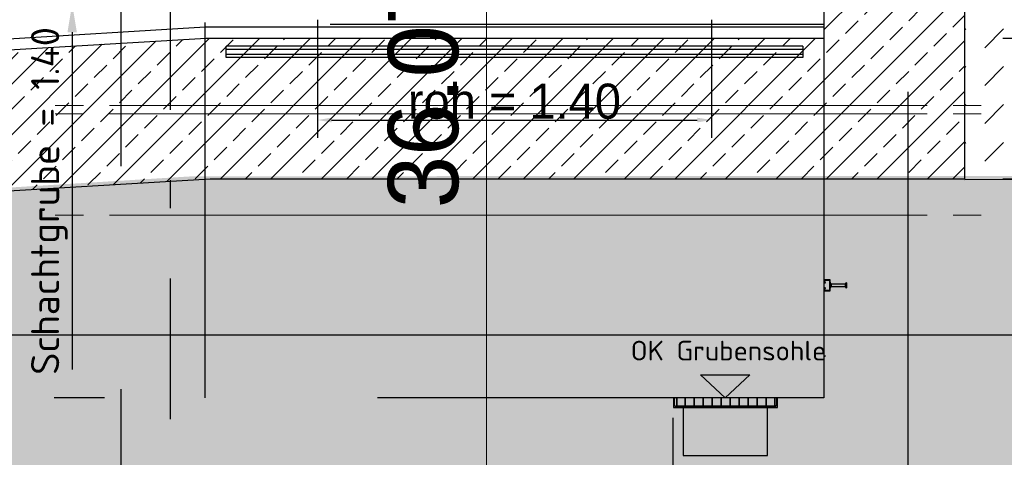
# Model space of a CAD drawing. Extents: x -805 to 3526, y -961 to 1039.
# Tile 190 of 256: x 983.14 to 986.64, y 30.06 to 31.62. Entities that reach past the tile are written whole.
import ezdxf
from ezdxf.enums import TextEntityAlignment as Align

# ---------------------------------------------------------------- set-up
doc = ezdxf.new("R2010")
doc.units = 0
for name, pattern in [('_Ebene_', [4, 2, -1, 0, -1]), ('ACAD_ISO10W100', [18, 12, -3, 0, -3]), ('AUSGEZOGEN', [2, 1, 1]), ('P-HP-Dorsten 2022 - Schnitt - Schnitt 9 rechts der Rampe$0$_Ebene_', [4, 2, -1, 0, -1]), ('STRICHPUNKT', [1, 0.5, -0.25, 0, -0.25]), ('VERDECKT2', [4.7625, 3.175, -1.5875])]:
    doc.linetypes.add(name, pattern=pattern)
doc.layers.get('0').update_dxf_attribs({"color": 251})
for name, color, linetype, lineweight in [('A-FLOR-LEVL', 51, 'Continuous', 5), ('EB-2273S-Q-ACHSE', 7, 'STRICHPUNKT', 25), ('EB-2273S-Q-BAL-LIN', 7, 'Continuous', 25), ('EB-2273S-Q-LOT-LIN', 7, 'Continuous', 18), ('EB-2273S-Q-LOT-TXT', 7, 'Continuous', 25), ('P-HP-Dorsten 2022 - Schnitt - Schnitt 9 rechts der Rampe$0$A-FLOR-LEVL', 51, 'Continuous', 5), ('TTK-B-Bestand', 252, 'Continuous', 35), ('TTK-P-Aufzug vorne', 251, 'Continuous', 25), ('TTK-P-Treppe oben', 12, 'Continuous', 25), ('TTK-P-Treppe unten', 12, 'Continuous', 25), ('VA_NEUBAU_TXT_025', 12, 'Continuous', 25)]:
    doc.layers.add(name, color=color, linetype=linetype, lineweight=lineweight)
for name, color, linetype in [('TTK-P-Bahnsteig', 12, 'Continuous'), ('TTK-P-Bodenaustausch', 162, 'Continuous'), ('TTK-P-Planung', 12, 'Continuous'), ('TTK-P-PU', 12, 'Continuous'), ('TTK-P-QP Block', 162, 'Continuous'), ('TTK-P-Schraffur', 42, 'Continuous'), ('TTK-P-TEXT', 12, 'AUSGEZOGEN'), ('TTK-P-Verm', 251, 'Continuous'), ('TTK-QP-links', 250, 'Continuous'), ('TTK-QP-rechts', 251, 'Continuous'), ('TTK-Schnittlinien 200', 3, 'Continuous')]:
    doc.layers.add(name, color=color, linetype=linetype)
doc.styles.add('AKG DIN 6776', font='AKG_DIN67.TTF')
doc.styles.add('AKGDIN6776', font='AKG_DIN67.TTF', dxfattribs={"height": 2.5})
doc.styles.add('iso', font='isocpeur.ttf')
doc.styles.add('k_isocp', font='k_isocp.shx')
doc.styles.add('Notiztext (DIN)', font='isocpeur.ttf')
doc.styles.add('PROVI', font='PROVI.SHX')
doc.dimstyles.new('TTK', dxfattribs={"dimtxt": 2.5, "dimasz": 2.5, "dimexe": 3.5, "dimexo": 0.1, "dimgap": 1, "dimtad": 1, "dimzin": 0, "dimtxsty": 'AKG DIN 6776', "dimblk": 'OBLIQUE', "dimcen": -0.09, "dimdle": 3, "dimclrd": 256, "dimclre": 256, "dimclrt": 256, "dimadec": 3, "dimazin": 0, "dimtfac": 1, "dimtofl": 0, "dimtmove": 0, "dimatfit": 3, "dimldrblk": 'OBLIQUE', "dimfxl": 7, "dimfxlon": 1, "dimtolj": 1, "dimtzin": 0, "dimlwd": -1, "dimlwe": -1, "dimarcsym": 0})
doc.dimstyles.new('TTK$6', dxfattribs={"dimtxt": 2.5, "dimasz": 2.5, "dimexe": 3.5, "dimexo": 0.1, "dimgap": 1, "dimtad": 1, "dimzin": 0, "dimtxsty": 'AKG DIN 6776', "dimblk": 'OBLIQUE', "dimcen": -0.09, "dimdle": 3, "dimse1": 1, "dimse2": 1, "dimclrd": 256, "dimclre": 256, "dimclrt": 256, "dimadec": 3, "dimazin": 0, "dimtfac": 1, "dimtofl": 0, "dimtmove": 0, "dimatfit": 3, "dimldrblk": 'OBLIQUE', "dimfxl": 7, "dimfxlon": 1, "dimtolj": 1, "dimtzin": 0, "dimlwd": -1, "dimlwe": -1, "dimarcsym": 0})

# ---------------------------------------------------------------- blocks, each defined once
blk = doc.blocks.new('_OBLIQUE')
at = {"color": 0, "linetype": 'ByBlock'}
blk.add_line((-0.5, -0.5), (0.5, 0.5), dxfattribs=at)
blk = doc.blocks.new('*D672')
at = {"layer": 'DEFPOINTS', "color": 0}
for p in [(983.7992, 34.3606), (983.7992, 31.6749), (977.7992, 31.3149)]:
    blk.add_point(p, dxfattribs=at)
at = {"layer": 'TTK-P-Verm'}
for p, q in [((977.7992, 33.6606), (977.7992, 34.7106)), ((983.7992, 33.6606), (983.7992, 34.7106)), ((977.4992, 34.3606), (984.0992, 34.3606))]:
    blk.add_line(p, q, dxfattribs=at)
at = {"layer": 'TTK-P-Verm', "xscale": 0.25, "yscale": 0.25, "zscale": 0.25, "rotation": 180}
blk.add_blockref('_OBLIQUE', (977.7992, 34.3606), dxfattribs=at)
at = {"layer": 'TTK-P-Verm', "xscale": 0.25, "yscale": 0.25, "zscale": 0.25}
blk.add_blockref('_OBLIQUE', (983.7992, 34.3606), dxfattribs=at)
at = {"layer": 'TTK-P-Verm', "insert": (981.0661, 34.6042), "char_height": 0.25, "attachment_point": 5, "style": 'AKG DIN 6776'}
blk.add_mtext('\\A1;6,00', dxfattribs=at)
blk = doc.blocks.new('*D549')
at = {"layer": 'DEFPOINTS', "color": 0}
for p in [(1594.653, 36.7397), (1594.3062, 36.5752), (8.2233, 0)]:
    blk.add_point(p, dxfattribs=at)
at = {"layer": 'TTK-B-Bestand', "insert": (1594.1093, 36.9835), "char_height": 0.25, "attachment_point": 5, "style": 'AKG DIN 6776'}
blk.add_mtext('\\A1;36,588', dxfattribs=at)
blk = doc.blocks.new('*D548')
at = {"layer": 'DEFPOINTS', "color": 0}
for p in [(1585.5366, 36.7706), (1585.0459, 36.614), (-0.8681, 0.0309)]:
    blk.add_point(p, dxfattribs=at)
at = {"layer": 'TTK-B-Bestand', "insert": (1585.0178, 37.0144), "char_height": 0.25, "attachment_point": 5, "style": 'AKG DIN 6776'}
blk.add_mtext('\\A1;36,621', dxfattribs=at)
blk = doc.blocks.new('HK-DIM-1-1-U')
at = {"flags": 128}
blk.add_lwpolyline([(0, 0, 0, 1.1676, 0), (0, 1.1676, 1.1676, 1.1676, 0)], format="xyseb", dxfattribs=at)
at = {"style": 'k_isocp'}
blk.add_attdef('HK_DIM_VAL', text='', height=2.5, dxfattribs=at).set_placement((0.331615, 2.72183), align=Align.CENTER)
blk = doc.blocks.new('*D547')
at = {"layer": 'DEFPOINTS', "color": 0}
for p in [(1244.5951, 35.6713), (1244.1853, 35.5313), (0, 0)]:
    blk.add_point(p, dxfattribs=at)
at = {"layer": 'TTK-P-Treppe unten', "insert": (1244.1389, 35.9152), "char_height": 0.25, "attachment_point": 5, "style": 'AKG DIN 6776', "bg_fill": 3, "box_fill_scale": 1.1, "bg_fill_color": 256, "bg_fill_true_color": 13158600, "bg_fill_transparency": 0}
blk.add_mtext('\\A1;35,53', dxfattribs=at)
blk = doc.blocks.new('*D546')
at = {"layer": 'DEFPOINTS', "color": 0}
for p in [(1248.9571, 37.4519), (1249.0816, 37.3335), (0, 0)]:
    blk.add_point(p, dxfattribs=at)
at = {"layer": 'TTK-P-Treppe unten', "insert": (1249.4133, 37.6958), "char_height": 0.25, "attachment_point": 5, "style": 'AKG DIN 6776'}
blk.add_mtext('\\A1;37,33', dxfattribs=at)
blk = doc.blocks.new('*D545')
at = {"layer": 'DEFPOINTS', "color": 0}
for p in [(1259.6018, 37.4765), (1259.6991, 37.3874), (0.198, 0.0396)]:
    blk.add_point(p, dxfattribs=at)
at = {"layer": 'TTK-P-Treppe unten', "insert": (1259.1455, 37.7204), "char_height": 0.25, "attachment_point": 5, "style": 'AKG DIN 6776'}
blk.add_mtext('\\A1;37,35', dxfattribs=at)
blk = doc.blocks.new('2481114')
at = {"layer": 'EB-2273S-Q-ACHSE'}
blk.add_line((2.6768, -8.4329), (2.6768, 5.458), dxfattribs=at)
at = {"layer": 'EB-2273S-Q-BAL-LIN'}
blk.add_line((-11.8, -5.9329), (12.8871, -5.9329), dxfattribs=at)
at = {"layer": 'EB-2273S-Q-LOT-LIN'}
blk.add_line((3.8, -8.4329), (3.8, -0.3575), dxfattribs=at)
at = {"layer": 'EB-2273S-Q-LOT-TXT', "style": 'PROVI'}
blk.add_text('36.075', height=0.25, rotation=90, dxfattribs=at).set_placement((3.7, -5.4829))
blk = doc.blocks.new('*D570')
at = {"layer": 'DEFPOINTS', "color": 0}
for p in [(985.9992, 35.2748), (985.9992, 31.6749), (987.3355, 31.6749)]:
    blk.add_point(p, dxfattribs=at)
at = {"layer": 'TTK-P-Verm'}
for p, q in [((987.3355, 35.5748), (987.3355, 31.3749)), ((986.6355, 35.2748), (987.6855, 35.2748)), ((986.6355, 31.6749), (987.6855, 31.6749))]:
    blk.add_line(p, q, dxfattribs=at)
at = {"layer": 'TTK-P-Verm', "xscale": 0.25, "yscale": 0.25, "zscale": 0.25}
for p, rotation in [((987.3355, 35.2748), 90), ((987.3355, 31.6749), 270)]:
    blk.add_blockref('_OBLIQUE', p, dxfattribs=dict(at, rotation=rotation))
at = {"layer": 'TTK-P-Verm', "insert": (987.0917, 33.4748), "char_height": 0.25, "attachment_point": 5, "rotation": 90, "style": 'AKG DIN 6776', "bg_fill": 3, "box_fill_scale": 1.1, "bg_fill_color": 256, "bg_fill_true_color": 13158600, "bg_fill_transparency": 0}
blk.add_mtext('\\A1;3,60', dxfattribs=at)
blk = doc.blocks.new('*D569')
at = {"layer": 'DEFPOINTS', "color": 0}
for p in [(985.9992, 31.5549), (985.9992, 31.0549), (987.3355, 31.0549)]:
    blk.add_point(p, dxfattribs=at)
at = {"layer": 'TTK-P-Verm'}
for p, q in [((987.3355, 31.8549), (987.3355, 30.7549)), ((986.6355, 31.5549), (987.6855, 31.5549)), ((986.6355, 31.0549), (987.6855, 31.0549))]:
    blk.add_line(p, q, dxfattribs=at)
at = {"layer": 'TTK-P-Verm', "xscale": 0.25, "yscale": 0.25, "zscale": 0.25}
for p, rotation in [((987.3355, 31.5549), 90), ((987.3355, 31.0549), 270)]:
    blk.add_blockref('_OBLIQUE', p, dxfattribs=dict(at, rotation=rotation))
at = {"layer": 'TTK-P-Verm', "insert": (987.1105, 31.3049), "char_height": 0.25, "attachment_point": 5, "rotation": 90, "style": 'AKG DIN 6776', "bg_fill": 3, "box_fill_scale": 1.1, "bg_fill_color": 256, "bg_fill_true_color": 13158600, "bg_fill_transparency": 0}
blk.add_mtext('\\A1;50', dxfattribs=at)
blk = doc.blocks.new('*D568')
at = {"layer": 'DEFPOINTS', "color": 0}
for p in [(985.9695, 31.6749), (987.3355, 31.6749), (985.9695, 31.5549)]:
    blk.add_point(p, dxfattribs=at)
at = {"layer": 'TTK-P-Verm'}
for p, q in [((987.3355, 31.6749), (987.3355, 31.9249)), ((986.6355, 31.6749), (987.6855, 31.6749)), ((986.6355, 31.5549), (987.6855, 31.5549)), ((987.3355, 31.5549), (987.3355, 31.3049))]:
    blk.add_line(p, q, dxfattribs=at)
at = {"layer": 'TTK-P-Verm', "xscale": 0.25, "yscale": 0.25, "zscale": 0.25}
for p, rotation in [((987.3355, 31.6749), 270), ((987.3355, 31.5549), 90)]:
    blk.add_blockref('_OBLIQUE', p, dxfattribs=dict(at, rotation=rotation))
at = {"layer": 'TTK-P-Verm', "insert": (986.8853, 31.8611), "char_height": 0.25, "attachment_point": 5, "rotation": 90, "style": 'AKG DIN 6776', "bg_fill": 3, "box_fill_scale": 1.1, "bg_fill_color": 256, "bg_fill_true_color": 13158600, "bg_fill_transparency": 0}
blk.add_mtext('\\A1;12', dxfattribs=at)
blk = doc.blocks.new('Schnitt7links neben rampe')
at = {"layer": 'A-FLOR-LEVL', "linetype": '_Ebene_'}
for p, q in [((-17.0156, -8.5253), (20.1956, -8.5253)), ((-17.0156, -8.5553), (20.1956, -8.5553)), ((-17.0156, -8.9153), (20.1956, -8.9153))]:
    blk.add_line(p, q, dxfattribs=at)
blk = doc.blocks.new('P-HP-Dorsten 2022 - Schnitt - Schnitt 9 rechts der Rampe')
at = {"layer": 'P-HP-Dorsten 2022 - Schnitt - Schnitt 9 rechts der Rampe$0$A-FLOR-LEVL', "linetype": 'P-HP-Dorsten 2022 - Schnitt - Schnitt 9 rechts der Rampe$0$_Ebene_'}
for p, q in [((3138.7361, 35231.08), (3179.5241, 35231.08)), ((3138.7361, 35231.05), (3179.5241, 35231.05)), ((3138.7361, 35230.69), (3179.5241, 35230.69))]:
    blk.add_line(p, q, dxfattribs=at)
blk = doc.blocks.new('*D540')
at = {"layer": 'DEFPOINTS', "color": 0}
for p in [(1239.4124, 37.4656), (1239.2481, 37.3256), (-4.9372, 1.7943)]:
    blk.add_point(p, dxfattribs=at)
at = {"layer": 'TTK-P-Treppe unten', "insert": (1238.8681, 37.7095), "char_height": 0.25, "attachment_point": 5, "style": 'AKG DIN 6776', "bg_fill": 3, "box_fill_scale": 1.1, "bg_fill_color": 256, "bg_fill_true_color": 13158600, "bg_fill_transparency": 0}
blk.add_mtext('\\A1;37,329', dxfattribs=at)
blk = doc.blocks.new('*D538')
at = {"layer": 'DEFPOINTS', "color": 0}
for p in [(1076.6395, 36.011), (1076.7895, 35.997), (0, 0)]:
    blk.add_point(p, dxfattribs=at)
at = {"layer": 'TTK-P-Treppe oben', "insert": (1076.1833, 36.2548), "char_height": 0.25, "attachment_point": 5, "style": 'AKG DIN 6776'}
blk.add_mtext('\\A1;36,00', dxfattribs=at)
blk = doc.blocks.new('*D536')
at = {"layer": 'DEFPOINTS', "color": 0}
for p in [(1593.4264, 36.6522), (1593.9095, 36.6522), (733.0659, 0.1071)]:
    blk.add_point(p, dxfattribs=at)
at = {"layer": 'TTK-P-TEXT', "insert": (1594.4538, 36.896), "char_height": 0.25, "attachment_point": 5, "style": 'AKG DIN 6776'}
blk.add_mtext('\\A1;36,589', dxfattribs=at)

msp = doc.modelspace()

# ---------------------------------------------------------------- hatches: boundary and pattern name
at = {"layer": 'TTK-P-Bodenaustausch'}
h = msp.add_hatch(dxfattribs=at)
h.set_pattern_fill('AR-SAND', color=251, scale=0.004)
h.set_pattern_definition([(37.5, (994.53766, 33.64866), (-0.0064001, 0.1957653), [0, -0.154432, 0, -0.17272, 0, -0.1651]), (7.5, (994.53766, 33.64866), (0.1798093, 0.28673), [0, -0.083312, 0, -0.139192, 0, -0.05334]), (327.5, (994.4127, 33.64866), (0.316397, 0.0005749), [0, -0.0508, 0, -0.18288, 0, -0.23876]), (317.5, (994.4127, 33.64866), (0.3054226, 0.0891717), [0, -0.0254, 0, -0.119888, 0, -0.13716])])
h.paths.add_polyline_path([(987.6063, 31.0651), (983.7562, 31.0635), (977.7863, 30.696), (976.2492, 30.6763), (972.2609, 30.4207), (972.2609, 30.6411), (970.2992, 30.5226), (970.2992, 29.0405), (987.6063, 29.0405)])
at = {"layer": 'TTK-P-Schraffur'}
h = msp.add_hatch(dxfattribs=at)
h.set_pattern_fill('ANSI33', color=251, scale=0.02)
h.set_pattern_definition([(45, (977.34285, 30.65075), (-0.0898026, 0.0898026), []), (45, (977.43266, 30.65075), (-0.0898026, 0.0898026), [0.0635, -0.03175])])
h.paths.add_polyline_path([(978.812, 31.2554), (977.8016, 31.1949), (977.2742, 31.1843), (977.2742, 30.6842), (977.8116, 30.695), (977.824, 30.6952), (978.9107, 30.7604), (983.8178, 31.0549), (986.5004, 31.0549), (986.498, 35.7748), (978.5, 35.7748), (977.2742, 35.8748), (977.2742, 35.5748), (978.4992, 35.2748), (985.9983, 35.2758), (986.0001, 31.5549), (983.7992, 31.5549)])

# ---------------------------------------------------------------- linework, layer by layer
at = {"layer": 'TTK-P-Planung', "color": 251}
for p, q in [((986.5004, 31.0549), (986.498, 35.7748)), ((986.0001, 31.5549), (985.9983, 35.2348)), ((977.8024, 31.2349), (983.7992, 31.5947)), ((983.7992, 31.5947), (986.0001, 31.5948)), ((984.2445, 31.6048), (986.0001, 31.6048)), ((977.804, 31.1949), (983.8028, 31.5549)), ((983.8028, 31.5549), (985.9992, 31.5549)), ((977.824, 30.6952), (983.8178, 31.0549)), ((983.8178, 31.0549), (986.5004, 31.0549))]:
    msp.add_line(p, q, dxfattribs=at)
at = {"layer": 'TTK-Schnittlinien 200', "color": 251, "linetype": 'ACAD_ISO10W100', "ltscale": 0.5}
msp.add_line((985.4623, 30.2041), (985.4623, 28.5169), dxfattribs=at)

# ---------------------------------------------------------------- block references
at = {"layer": 'VA_NEUBAU_TXT_025', "color": 251, "xscale": 0.1905150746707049, "yscale": 0.1905150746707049, "zscale": 0.1905150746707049}
msp.add_blockref('HK-DIM-1-1-U', (983.7992, 31.6749), dxfattribs=at)

# ---------------------------------------------------------------- dimensions: what is measured, and where the dimension line sits
at = {"layer": 'TTK-B-Bestand', "color": 251}
for feature_location, offset, origin, text, picture, middle in [((1585.0459, 36.614), (0.4461, 0.1576), (-0.8681, 0.0309), '36,621', '*D548', (1585.0178, 37.0144)), ((1594.3062, 36.5752), (0.2947, 0.1656), (8.2233, 0), '36,588', '*D549', (1594.1093, 36.9835))]:
    dim = msp.add_ordinate_dim(feature_location=feature_location, offset=offset, dtype=0, origin=origin, text=text, dimstyle='TTK$6', override={"dimscale": 0, "dimdec": 3, "dimtmove": 1, "dimfxlon": 0}, dxfattribs=at)
    dim.commit()
    dim.dimension.update_dxf_attribs({"geometry": picture, "text_midpoint": middle})
at = {"layer": 'TTK-P-Verm', "color": 251}
dim = msp.add_linear_dim(base=(983.7992, 34.3606), p1=(977.7992, 31.3149), p2=(983.7992, 31.6749), dimstyle='TTK', override={"dimscale": 0, "dimtmove": 0}, dxfattribs=at)
dim.commit()
dim.dimension.update_dxf_attribs({"geometry": '*D672', "text_midpoint": (981.0661, 34.3606), "dimtype": 160})

# ---------------------------------------------------------------- next in the draw order: dimensions: what is measured, and where the dimension line sits
at = {"layer": 'TTK-P-Treppe unten', "color": 251}
dim = msp.add_ordinate_dim(feature_location=(1244.1853, 35.5313), offset=(0.4098, 0.14), dtype=0, origin=(0, 0), dimstyle='TTK$6', override={"dimscale": 0, "dimtfill": 1}, dxfattribs=at)
dim.commit()
dim.dimension.update_dxf_attribs({"geometry": '*D547', "text_midpoint": (1244.1389, 35.9152)})

# ---------------------------------------------------------------- next in the draw order: hatches: boundary and pattern name
at = {"layer": 'TTK-P-PU'}
h = msp.add_hatch(dxfattribs=at)
h.set_pattern_fill('DASH', color=251, scale=0.03, angle=45, style=0)
h.paths.add_polyline_path([(986.4991, 33.633), (987.6043, 33.633), (987.6084, 31.0549), (986.5004, 31.0549)])

# ---------------------------------------------------------------- next in the draw order: block references
at = {"layer": 'TTK-P-QP Block', "color": 251}
msp.add_blockref('2481114', (980.9992, 36.4329), dxfattribs=at)
at = {"layer": 'TTK-QP-links', "color": 251}
msp.add_blockref('Schnitt7links neben rampe', (984.9824, 39.8403), dxfattribs=at)
at = {"layer": 'TTK-QP-rechts', "color": 251}
msp.add_blockref('P-HP-Dorsten 2022 - Schnitt - Schnitt 9 rechts der Rampe', (-2175.7771, -35199.765), dxfattribs=at)

# ---------------------------------------------------------------- next in the draw order: dimensions: what is measured, and where the dimension line sits
at = {"layer": 'TTK-P-Treppe unten', "color": 251}
for feature_location, offset, origin, picture, middle in [((1259.6991, 37.3874), (-0.0973, 0.0891), (0.198, 0.0396), '*D545', (1259.1455, 37.7204)), ((1249.0816, 37.3335), (-0.1245, 0.1184), (0, 0), '*D546', (1249.4133, 37.6958))]:
    dim = msp.add_ordinate_dim(feature_location=feature_location, offset=offset, dtype=0, origin=origin, dimstyle='TTK$6', override={"dimscale": 0}, dxfattribs=at)
    dim.commit()
    dim.dimension.update_dxf_attribs({"geometry": picture, "text_midpoint": middle})

# ---------------------------------------------------------------- next in the draw order: dimensions: what is measured, and where the dimension line sits
at = {"layer": 'TTK-P-Verm', "color": 251}
dim = msp.add_linear_dim(base=(987.3355, 31.6749), p1=(985.9992, 35.2748), p2=(985.9992, 31.6749), angle=90, dimstyle='TTK', override={"dimscale": 0, "dimtfill": 1}, dxfattribs=at)
dim.commit()
dim.dimension.update_dxf_attribs({"geometry": '*D570', "text_midpoint": (987.0917, 33.4748)})

# ---------------------------------------------------------------- next in the draw order: dimensions: what is measured, and where the dimension line sits
dim = msp.add_linear_dim(base=(987.3355, 31.0549), p1=(985.9992, 31.5549), p2=(985.9992, 31.0549), angle=90, dimstyle='TTK', override={"dimscale": 0, "dimdec": 0, "dimlfac": 100, "dimtfill": 1}, dxfattribs=at)
dim.commit()
dim.dimension.update_dxf_attribs({"geometry": '*D569', "text_midpoint": (987.1105, 31.3049)})

# ---------------------------------------------------------------- next in the draw order: linework, layer by layer
at = {"layer": 'TTK-P-PU', "color": 251}
msp.add_line((986.5004, 31.052), (987.6076, 31.0571), dxfattribs=at)

# ---------------------------------------------------------------- next in the draw order: dimensions: what is measured, and where the dimension line sits
at = {"layer": 'TTK-P-Verm', "color": 251}
dim = msp.add_linear_dim(base=(987.3355, 31.6749), p1=(985.9695, 31.5549), p2=(985.9695, 31.6749), angle=90, dimstyle='TTK', override={"dimscale": 0, "dimdec": 0, "dimlfac": 100, "dimtmove": 1, "dimtfill": 1}, dxfattribs=at)
dim.commit()
dim.dimension.update_dxf_attribs({"geometry": '*D568', "text_midpoint": (987.1104, 31.8611), "dimtype": 160})

# ---------------------------------------------------------------- next in the draw order: dimensions: what is measured, and where the dimension line sits
at = {"layer": 'TTK-P-Treppe unten', "color": 251}
dim = msp.add_ordinate_dim(feature_location=(1239.2481, 37.3256), offset=(0.1119, 0.1412), dtype=0, origin=(-4.9372, 1.7943), text='37,329', dimstyle='TTK$6', override={"dimscale": 0, "dimtfill": 1}, dxfattribs=at)
dim.commit()
dim.dimension.update_dxf_attribs({"geometry": '*D540', "text_midpoint": (1238.8681, 37.7095)})

# ---------------------------------------------------------------- next in the draw order: linework, layer by layer
at = {"layer": 'TTK-P-Aufzug vorne', "color": 251, "linetype": 'VERDECKT2', "ltscale": 0.5}
for p, q in [((983.4992, 37.4498), (983.4992, 29.7758)), ((986.2992, 29.7758), (986.2992, 37.4498)), ((983.7992, 30.2758), (983.7992, 31.6103)), ((985.9992, 31.5732), (985.9992, 30.2758)), ((985.9992, 30.2758), (983.7992, 30.2758)), ((985.4642, 30.2758), (985.4642, 30.2408)), ((985.4657, 30.2758), (985.4642, 30.2758)), ((985.4682, 30.2498), (985.4682, 30.2733)), ((985.4967, 30.2448), (985.4732, 30.2448)), ((985.4772, 30.2758), (985.4752, 30.2758)), ((985.4752, 30.2758), (985.4752, 30.2458)), ((985.4752, 30.2458), (985.4772, 30.2458)), ((985.4772, 30.2458), (985.4772, 30.2758)), ((985.5052, 30.2458), (985.4772, 30.2458)), ((985.8016, 30.2448), (985.4968, 30.2448)), ((985.5072, 30.2758), (985.5052, 30.2758)), ((985.5052, 30.2758), (985.5052, 30.2458)), ((985.5052, 30.2458), (985.5072, 30.2458)), ((985.5072, 30.2458), (985.5072, 30.2758)), ((985.5372, 30.2458), (985.5072, 30.2458)), ((985.5392, 30.2758), (985.5372, 30.2758)), ((985.5372, 30.2758), (985.5372, 30.2458)), ((985.5372, 30.2458), (985.5392, 30.2458)), ((985.5392, 30.2458), (985.5392, 30.2758)), ((985.5692, 30.2458), (985.5392, 30.2458)), ((985.5712, 30.2758), (985.5692, 30.2758)), ((985.5692, 30.2758), (985.5692, 30.2458)), ((985.5692, 30.2458), (985.5712, 30.2458)), ((985.5712, 30.2458), (985.5712, 30.2758)), ((985.6012, 30.2458), (985.5712, 30.2458)), ((985.6032, 30.2758), (985.6012, 30.2758)), ((985.6012, 30.2758), (985.6012, 30.2458)), ((985.6012, 30.2458), (985.6032, 30.2458)), ((985.6032, 30.2458), (985.6032, 30.2758)), ((985.6332, 30.2458), (985.6032, 30.2458)), ((985.6352, 30.2758), (985.6332, 30.2758)), ((985.6332, 30.2758), (985.6332, 30.2458)), ((985.6332, 30.2458), (985.6352, 30.2458)), ((985.6352, 30.2458), (985.6352, 30.2758)), ((985.6652, 30.2458), (985.6352, 30.2458)), ((985.6672, 30.2758), (985.6652, 30.2758)), ((985.6652, 30.2758), (985.6652, 30.2458)), ((985.6652, 30.2458), (985.6672, 30.2458)), ((985.6672, 30.2458), (985.6672, 30.2758)), ((985.6972, 30.2458), (985.6672, 30.2458)), ((985.6992, 30.2758), (985.6972, 30.2758)), ((985.6972, 30.2758), (985.6972, 30.2458)), ((985.6972, 30.2458), (985.6992, 30.2458)), ((985.6992, 30.2458), (985.6992, 30.2758)), ((985.7292, 30.2458), (985.6992, 30.2458)), ((985.7312, 30.2758), (985.7292, 30.2758)), ((985.7292, 30.2758), (985.7292, 30.2458)), ((985.7292, 30.2458), (985.7312, 30.2458)), ((985.7312, 30.2458), (985.7312, 30.2758)), ((985.7612, 30.2458), (985.7312, 30.2458)), ((985.7632, 30.2758), (985.7612, 30.2758)), ((985.7612, 30.2758), (985.7612, 30.2458)), ((985.7612, 30.2458), (985.7632, 30.2458)), ((985.7632, 30.2458), (985.7632, 30.2758)), ((985.7932, 30.2458), (985.7632, 30.2458)), ((985.7952, 30.2758), (985.7932, 30.2758)), ((985.7932, 30.2758), (985.7932, 30.2458)), ((985.7932, 30.2458), (985.7952, 30.2458)), ((985.7952, 30.2458), (985.7952, 30.2758)), ((985.8232, 30.2458), (985.7952, 30.2458)), ((985.8252, 30.2448), (985.8017, 30.2448)), ((985.8252, 30.2758), (985.8232, 30.2758)), ((985.8232, 30.2758), (985.8232, 30.2458)), ((985.8232, 30.2458), (985.8252, 30.2458)), ((985.8252, 30.2458), (985.8252, 30.2758)), ((985.8302, 30.2733), (985.8302, 30.2498)), ((985.8342, 30.2758), (985.8327, 30.2758)), ((985.8342, 30.2408), (985.8342, 30.2758)), ((985.4642, 30.2408), (985.4992, 30.2408)), ((985.4992, 30.2408), (985.4992, 30.2423)), ((985.4992, 30.2408), (985.7992, 30.2408)), ((985.4992, 30.2408), (985.4992, 30.0708)), ((985.7992, 30.2423), (985.7992, 30.2408)), ((985.7992, 30.2408), (985.8342, 30.2408)), ((985.7992, 30.0708), (985.7992, 30.2408)), ((985.4992, 30.0708), (985.7992, 30.0708))]:
    msp.add_line(p, q, dxfattribs=at)
at = {"layer": 'TTK-P-Aufzug vorne', "color": 251}
for p, q in [((984.1992, 31.6198), (984.1992, 31.2)), ((985.5992, 31.6198), (985.5992, 31.2)), ((983.3267, 31.5758), (983.3267, 30.3758)), ((983.8742, 31.5148), (983.8742, 31.5258)), ((985.9242, 31.5258), (983.8742, 31.5258)), ((985.9242, 31.5148), (983.8742, 31.5148)), ((983.8742, 31.4969), (983.8742, 31.5148)), ((985.9242, 31.5258), (985.9242, 31.5148)), ((985.9242, 31.5148), (985.9242, 31.4969)), ((983.8742, 31.4858), (983.8742, 31.4968)), ((985.9242, 31.4968), (983.8742, 31.4968)), ((985.9242, 31.4858), (983.8742, 31.4858)), ((985.9242, 31.4968), (985.9242, 31.4858)), ((984.2492, 31.2635), (985.5492, 31.2635)), ((986.0212, 30.6958), (985.9992, 30.6958)), ((985.9992, 30.6958), (985.9992, 30.6848)), ((985.9992, 30.6848), (986.0054, 30.6848)), ((986.0054, 30.6668), (985.9992, 30.6668)), ((985.9992, 30.6668), (985.9992, 30.6558)), ((986.0054, 30.6848), (986.0012, 30.6938)), ((986.0012, 30.6938), (986.0192, 30.6938)), ((986.0012, 30.6578), (986.0054, 30.6668)), ((986.0192, 30.6938), (986.0192, 30.6578)), ((986.0212, 30.6558), (986.0212, 30.6958)), ((986.0213, 30.6654), (986.0212, 30.6651)), ((986.0213, 30.6865), (986.0213, 30.6862)), ((986.0213, 30.6862), (986.0213, 30.6859)), ((986.0213, 30.6859), (986.0214, 30.6856)), ((986.0214, 30.666), (986.0213, 30.6657)), ((986.0213, 30.6657), (986.0213, 30.6654)), ((986.0214, 30.6856), (986.0215, 30.6853)), ((986.0215, 30.6663), (986.0214, 30.666)), ((986.0215, 30.6853), (986.0216, 30.6851)), ((986.0216, 30.6668), (986.0215, 30.6665)), ((986.0215, 30.6665), (986.0215, 30.6663)), ((986.0216, 30.6851), (986.0217, 30.6848)), ((986.0217, 30.6671), (986.0216, 30.6668)), ((986.0217, 30.6848), (986.0218, 30.6845)), ((986.0219, 30.6673), (986.0217, 30.6671)), ((986.0218, 30.6845), (986.0219, 30.6843)), ((986.0219, 30.6843), (986.022, 30.684)), ((986.022, 30.6676), (986.0219, 30.6673)), ((986.022, 30.684), (986.0222, 30.6838)), ((986.0221, 30.6678), (986.022, 30.6676)), ((986.0223, 30.6681), (986.0221, 30.6678)), ((986.0222, 30.6838), (986.0223, 30.6835)), ((986.0223, 30.6835), (986.0225, 30.6833)), ((986.0224, 30.6683), (986.0223, 30.6681)), ((986.0226, 30.6686), (986.0224, 30.6683)), ((986.0225, 30.6833), (986.0226, 30.683)), ((986.0226, 30.683), (986.0228, 30.6828)), ((986.0228, 30.6688), (986.0226, 30.6686)), ((986.0228, 30.6828), (986.023, 30.6826)), ((986.0229, 30.669), (986.0228, 30.6688)), ((986.0231, 30.6692), (986.0229, 30.669)), ((986.023, 30.6826), (986.0232, 30.6824)), ((986.0233, 30.6694), (986.0231, 30.6692)), ((986.0232, 30.6824), (986.0234, 30.6822)), ((986.0235, 30.6696), (986.0233, 30.6694)), ((986.0234, 30.6822), (986.0236, 30.682)), ((986.0238, 30.6698), (986.0235, 30.6696)), ((986.0236, 30.682), (986.0238, 30.6818)), ((986.0238, 30.6818), (986.024, 30.6816)), ((986.024, 30.67), (986.0238, 30.6698)), ((986.024, 30.6816), (986.0243, 30.6814)), ((986.0242, 30.6702), (986.024, 30.67)), ((986.0245, 30.6703), (986.0242, 30.6702)), ((986.0243, 30.6814), (986.0245, 30.6813)), ((986.0245, 30.6813), (986.0248, 30.6811)), ((986.0247, 30.6705), (986.0245, 30.6703)), ((986.0249, 30.6706), (986.0247, 30.6705)), ((986.0248, 30.6811), (986.025, 30.681)), ((986.0252, 30.6708), (986.0249, 30.6706)), ((986.025, 30.681), (986.0252, 30.6809)), ((986.0252, 30.6809), (986.0252, 30.6802)), ((986.0252, 30.6801), (986.0252, 30.6716)), ((986.0752, 30.6799), (986.0252, 30.6799)), ((986.0252, 30.6718), (986.0752, 30.6718)), ((986.0252, 30.6714), (986.0252, 30.6708)), ((986.0777, 30.6838), (986.0752, 30.6799)), ((986.0752, 30.6799), (986.0752, 30.6718)), ((986.0752, 30.6718), (986.0777, 30.6678)), ((986.0797, 30.6848), (986.0777, 30.6848)), ((986.0777, 30.6848), (986.0777, 30.6841)), ((986.0777, 30.6838), (986.0777, 30.6678)), ((986.0777, 30.6676), (986.0777, 30.6668)), ((986.0777, 30.6668), (986.0797, 30.6668)), ((986.0797, 30.6848), (986.0797, 30.6668)), ((985.9992, 30.6558), (986.0212, 30.6558)), ((986.0192, 30.6578), (986.0012, 30.6578)), ((985.5607, 30.3576), (985.736, 30.3576)), ((985.6484, 30.2758), (985.5607, 30.3576)), ((985.736, 30.3576), (985.6484, 30.2758)), ((983.4422, 30.2758), (983.2632, 30.2758))]:
    msp.add_line(p, q, dxfattribs=at)
at = {"layer": 'TTK-P-Aufzug vorne', "color": 251, "linetype": 'Continuous'}
msp.add_line((985.9992, 30.4209), (986.0046, 30.4263), dxfattribs=at)
at = {"layer": 'TTK-P-Aufzug vorne', "color": 251, "linetype": 'VERDECKT2', "ltscale": 0.5}
for centre, radius, start, end in [((985.4657, 30.2733), 0.0025, 0, 90), ((985.4732, 30.2498), 0.005, 180, 270), ((985.4967, 30.2423), 0.0025, 0, 90), ((985.8017, 30.2423), 0.0025, 90, 180), ((985.8252, 30.2498), 0.005, 270, 0), ((985.8327, 30.2733), 0.0025, 90, 180)]:
    msp.add_arc(centre, radius, start, end, dxfattribs=at)
for points, knots in [([(985.4661, 30.2758), (985.4662, 30.2758), (985.4664, 30.2757), (985.4667, 30.2756), (985.4669, 30.2755), (985.4671, 30.2754), (985.4672, 30.2753), (985.4673, 30.2753), (985.4673, 30.2752)], [0.0970615, 0.0970615, 0.0970615, 0.0970615, 0.1666667, 0.25, 0.3333333, 0.375, 0.4166667, 0.4510505, 0.4510505, 0.4510505, 0.4510505]), ([(985.4676, 30.275), (985.4676, 30.2749), (985.4677, 30.2748), (985.4679, 30.2746), (985.468, 30.2743), (985.4681, 30.2739), (985.4682, 30.2737), (985.4682, 30.2735)], [0.5416667, 0.5416667, 0.5416667, 0.5416667, 0.5833333, 0.6666667, 0.75, 0.8333333, 0.9510505, 0.9510505, 0.9510505, 0.9510505]), ([(985.8308, 30.275), (985.8308, 30.2749), (985.8307, 30.2748), (985.8305, 30.2746), (985.8304, 30.2743), (985.8303, 30.2739), (985.8302, 30.2737), (985.8302, 30.2735)], [0.5416667, 0.5416667, 0.5416667, 0.5416667, 0.5833333, 0.6666667, 0.75, 0.8333333, 0.9510505, 0.9510505, 0.9510505, 0.9510505]), ([(985.8323, 30.2758), (985.8322, 30.2758), (985.832, 30.2757), (985.8317, 30.2756), (985.8315, 30.2755), (985.8313, 30.2754), (985.8312, 30.2753), (985.8311, 30.2753), (985.8311, 30.2752)], [0.0970615, 0.0970615, 0.0970615, 0.0970615, 0.1666667, 0.25, 0.3333333, 0.375, 0.4166667, 0.4510505, 0.4510505, 0.4510505, 0.4510505]), ([(985.4971, 30.2448), (985.4972, 30.2448), (985.4974, 30.2447), (985.4977, 30.2446), (985.4979, 30.2445), (985.4981, 30.2444), (985.4982, 30.2443), (985.4983, 30.2443), (985.4983, 30.2442)], [0.0970615, 0.0970615, 0.0970615, 0.0970615, 0.1666667, 0.25, 0.3333333, 0.375, 0.4166667, 0.4510505, 0.4510505, 0.4510505, 0.4510505]), ([(985.4986, 30.244), (985.4986, 30.2439), (985.4987, 30.2438), (985.4989, 30.2436), (985.499, 30.2433), (985.4991, 30.2429), (985.4992, 30.2427), (985.4992, 30.2425)], [0.5416667, 0.5416667, 0.5416667, 0.5416667, 0.5833333, 0.6666667, 0.75, 0.8333333, 0.9510505, 0.9510505, 0.9510505, 0.9510505]), ([(985.7998, 30.244), (985.7998, 30.2439), (985.7997, 30.2438), (985.7995, 30.2436), (985.7994, 30.2433), (985.7993, 30.2429), (985.7992, 30.2427), (985.7992, 30.2425)], [0.5416667, 0.5416667, 0.5416667, 0.5416667, 0.5833333, 0.6666667, 0.75, 0.8333333, 0.9510505, 0.9510505, 0.9510505, 0.9510505]), ([(985.8013, 30.2448), (985.8012, 30.2448), (985.801, 30.2447), (985.8007, 30.2446), (985.8005, 30.2445), (985.8003, 30.2444), (985.8002, 30.2443), (985.8001, 30.2443), (985.8001, 30.2442)], [0.0970615, 0.0970615, 0.0970615, 0.0970615, 0.1666667, 0.25, 0.3333333, 0.375, 0.4166667, 0.4510505, 0.4510505, 0.4510505, 0.4510505])]:
    msp.add_open_spline(points, degree=3, knots=knots, dxfattribs=at)
at = {"layer": 'TTK-P-Aufzug vorne', "color": 251}
for points in [[(983.3101, 31.5758), (983.3434, 31.5758), (983.3267, 31.6758)], [(984.2492, 31.2718), (984.2492, 31.2551), (984.1992, 31.2635)], [(985.5492, 31.2718), (985.5492, 31.2551), (985.5992, 31.2635)], [(983.3101, 30.3758), (983.3434, 30.3758), (983.3267, 30.2758)]]:
    msp.add_solid(points, dxfattribs=at)
at = {"layer": 'TTK-P-Bahnsteig', "color": 251}
msp.add_circle((473.7851, 39.1322), 1000, dxfattribs=at)

# ---------------------------------------------------------------- next in the draw order: texts
at = {"layer": 'TTK-P-Aufzug vorne', "color": 251, "style": 'iso'}
msp.add_text('OK Grubensohle', height=0.07, dxfattribs=at).set_placement((985.3124, 30.4085))
at = {"layer": 'TTK-P-Aufzug vorne', "color": 251, "insert": (983.2457, 30.9758), "char_height": 0.1, "attachment_point": 5, "rotation": 90, "style": 'Notiztext (DIN)'}
msp.add_mtext('\\A1;Schachtgrube = 1.40', dxfattribs=at)
at = {"layer": 'TTK-P-Aufzug vorne', "color": 251, "insert": (984.8992, 31.3295), "char_height": 0.125, "attachment_point": 5, "style": 'AKGDIN6776'}
msp.add_mtext('\\A1;roh = 1.40', dxfattribs=at)

# ---------------------------------------------------------------- next in the draw order: dimensions: what is measured, and where the dimension line sits
at = {"layer": 'TTK-P-TEXT', "color": 251}
dim = msp.add_ordinate_dim(feature_location=(1593.4264, 36.6522), offset=(0.4831, 0), dtype=0, origin=(733.0659, 0.1071), text='36,589', dimstyle='TTK$6', override={"dimscale": 0, "dimfxlon": 0}, dxfattribs=at)
dim.commit()
dim.dimension.update_dxf_attribs({"geometry": '*D536', "text_midpoint": (1594.4538, 36.896)})
at = {"layer": 'TTK-P-Treppe oben', "color": 251}
dim = msp.add_ordinate_dim(feature_location=(1076.7895, 35.997), offset=(-0.15, 0.014), dtype=0, origin=(0, 0), dimstyle='TTK$6', override={"dimscale": 0}, dxfattribs=at)
dim.commit()
dim.dimension.update_dxf_attribs({"geometry": '*D538', "text_midpoint": (1076.1833, 36.2548)})

doc.saveas('drawing.dxf')
